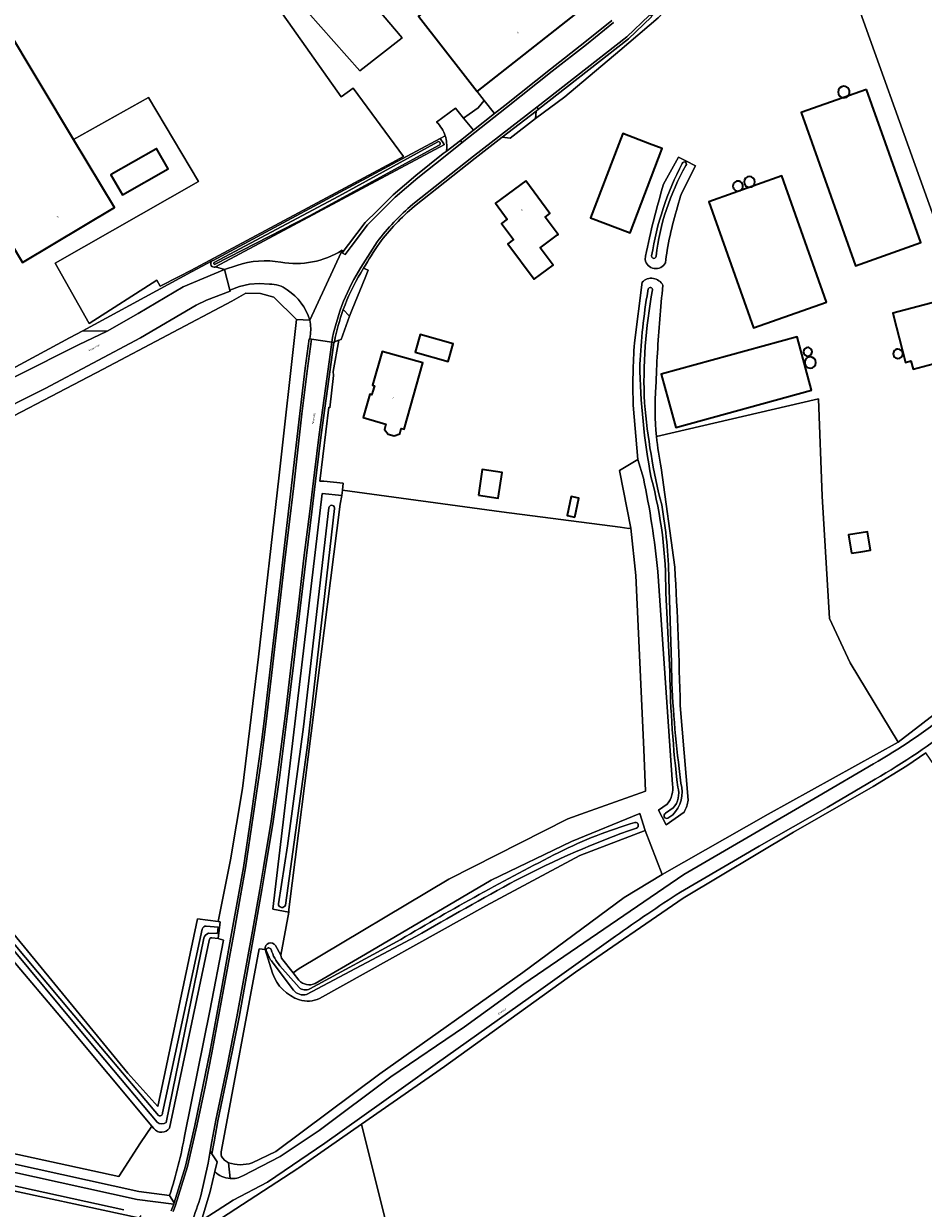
# Model space of a CAD drawing. Header units: metres. Extents: x 201541 to 204988, y 387833 to 394342.
# Tile 112 of 214: x 203338 to 203508, y 390799 to 391023. Entities that reach past the tile are written whole.
import ezdxf
from ezdxf.enums import TextEntityAlignment as Align

# ---------------------------------------------------------------- set-up
doc = ezdxf.new("R2010")
doc.units = ezdxf.units.M
doc.layers.get('Defpoints').update_dxf_attribs({"lineweight": 25})
for name, color, linetype, lineweight in [('B-WE-GR-BOS_LOOF-GV', 40, 'Continuous', 13), ('B-WE-GR-BOUWLAND-GV', 80, 'Continuous', 13), ('B-WE-GR-GRAS-GV', 60, 'Continuous', 13), ('B-WE-GR-GROENVOORZIENING-GV', 80, 'Continuous', 18), ('B-WE-GR-HOUTWAL-GV', 40, 'Continuous', 13), ('B-WE-IE-TERREINAFSCHEIDING_KUNSTMATIG_HEKWERK-G', 20, 'IE-TERREINAFSCHEIDING-KUNSTMATIG', 18), ('B-WE-OG-BEBOUWING-GV', 7, 'Continuous', 35), ('B-WE-OG-BEBOUWING-T18', 10, 'Continuous', 18), ('B-WE-OG-BEBOUWING_SILO-GV', 7, 'Continuous', 35), ('B-WE-OG-TERREIN_ERF-GV', 7, 'Continuous', 18), ('B-WE-OG-WATER-GV', 130, 'Continuous', 18), ('B-WE-OG-WATER_SLOOT-GV', 120, 'Continuous', 18), ('B-WE-OG-WEG-GV', 7, 'Continuous', 18), ('B-WE-VH-VERHARDING_ASFALT-GV', 252, 'Continuous', 18), ('B-WE-VH-VERHARDING_BETONSTRAATSTEEN-GV', 252, 'Continuous', 18), ('B-WE-VH-VERHARDING_FUNDERING_ZAND-GV', 7, 'Continuous', 18), ('B-WE-VH-VERHARDING_GESLOTEN-GV', 252, 'Continuous', 18), ('B-WE-VH-VERHARDING_GRASBETONSTEEN-GV', 70, 'Continuous', 18), ('B-WE-VH-VERHARDING_HALFVERHARDING_GRIND-GV', 252, 'Continuous', 18), ('B-WE-VH-VERHARDING_OPEN-GV', 252, 'Continuous', 18), ('B-WE-VH-VERHARDING_PUIN-GV', 252, 'Continuous', 18), ('B-WE-VH-VERHARDING_STRAATBAKSTEEN-GV', 252, 'Continuous', 18)]:
    doc.layers.add(name, color=color, linetype=linetype, lineweight=lineweight)
doc.styles.add('NLCS-ISO-M200-T18', font='NLCS-ISO.ttf', dxfattribs={"height": 0.36})
doc.linetypes.add('IE-TERREINAFSCHEIDING-KUNSTMATIG', pattern='A,4,[82,NLCS.SHX,S=0.75,R=90,X=0,Y=0],4,-2', length=10)

msp = doc.modelspace()

# ---------------------------------------------------------------- linework, layer by layer
at = {"layer": 'B-WE-GR-BOS_LOOF-GV'}
for points in [[(203392.773, 390841.625), (203402.276, 390847.158), (203425.97, 390861.114), (203441.151, 390868.427), (203454.031, 390873.678), (203455.024, 390870.468), (203458.219, 390862.176), (203478.21, 390873.58), (203502.778, 390887.122), (203493.708, 390902.132), (203489.792, 390910.453), (203488.395, 390933.55), (203487.744, 390951.907), (203457.161, 390944.778)], [(203454.697, 390936.936), (203453.619, 390940.427), (203450.175, 390938.383), (203452.331, 390927.475)], [(203458.063, 390938.854), (203460.627, 390920.176)], [(203452.331, 390927.475), (203453.256, 390918.585), (203454.761, 390885.77), (203455.088, 390877.899), (203443.758, 390873.893), (203440.446, 390872.669), (203418.011, 390861.325), (203389.729, 390844.468), (203388.596, 390843.625), (203389.696, 390842.232)], [(203460.177, 390879.131), (203457.399, 390919.358)], [(203461.648, 390894.086), (203463.159, 390876.211)], [(203462.371, 390873.972), (203458.958, 390871.532), (203457.529, 390874.349), (203459.205, 390875.46)]]:
    msp.add_lwpolyline(points, dxfattribs=at)
for points in [[(203457.161, 390944.778, 0.0271504), (203458.063, 390938.854)], [(203457.399, 390919.358, 0.0278986), (203454.697, 390936.936)], [(203460.627, 390920.176, -0.0077838), (203461.648, 390894.086)], [(203459.205, 390875.46, 0.202026), (203460.177, 390879.131)], [(203463.159, 390876.211, -0.0819338), (203462.371, 390873.972)], [(203389.696, 390842.232, 0.319032), (203392.773, 390841.625)]]:
    msp.add_lwpolyline(points, format="xyb", dxfattribs=at)
at = {"layer": 'B-WE-GR-BOUWLAND-GV'}
for points in [[(203516.498, 390793.682), (203519.169, 390815.12), (203522.579, 390840.573), (203524.126, 390853.807), (203523.911, 390859.076), (203521.269, 390865.175), (203518.857, 390869.213), (203507.96, 390885.137), (203504.366, 390882.678), (203498.021, 390878.764), (203482.989, 390870.162), (203462.172, 390857.713), (203441.872, 390843.74), (203417.186, 390825.997), (203401.479, 390815.076), (203406.836, 390793.634)], [(203359.197, 390797.468), (203331.1, 390803.563), (203289.769, 390811.71), (203261.961, 390817.9), (203235.749, 390823.314), (203173.875, 390837.202), (203140.631, 390844.71), (203124.317, 390848.195), (203113.997, 390850.594), (203094.062, 390855.13), (203072.905, 390860.304), (203057.107, 390862.518)]]:
    msp.add_lwpolyline(points, dxfattribs=at)
at = {"layer": 'B-WE-GR-GRAS-GV'}
for points in [[(203489.715, 391041.191), (203512.467, 390977.947)], [(203388.899, 391027.615), (203401.192, 391013.736), (203409.172, 391019.98), (203397.75, 391033.519)], [(203334.213, 391022.424), (203347.172, 391000.821), (203361.332, 391008.712), (203370.769, 390992.869), (203343.677, 390977.503), (203350.129, 390966.128), (203362.918, 390974.291), (203363.51, 390973.141), (203367.084, 390974.98), (203369.29, 390976.115), (203407.2, 390996.429), (203409.412, 390997.585), (203399.951, 391010.471), (203397.664, 391008.858), (203385.865, 391025.591)], [(203326.687, 390862.096), (203357.42, 390824.736), (203363.048, 390818.451), (203370.591, 390853.811), (203374.476, 390853.331), (203376.803, 390864.938), (203379.062, 390878.406), (203382.094, 390903.231), (203385.917, 390936.911), (203389.25, 390966.867), (203384.987, 390971.079), (203382.477, 390971.759), (203379.664, 390971.792), (203377.054, 390970.309), (203352.79, 390957.498), (203325.979, 390943.505)]]:
    msp.add_lwpolyline(points, dxfattribs=at)
msp.add_lwpolyline([(203455.088, 390877.899), (203454.761, 390885.77), (203453.256, 390918.585), (203452.331, 390927.475), (203451.917, 390927.423), (203450.278, 390927.71), (203427.946, 390930.554), (203397.925, 390934.652), (203397.771, 390933.681), (203397.504, 390931.998), (203387.823, 390855.568), (203387.817, 390855.112), (203386.274, 390846.96), (203386.417, 390846.387), (203388.596, 390843.625), (203389.729, 390844.468), (203418.011, 390861.325), (203440.446, 390872.669), (203443.758, 390873.893)], close=True, dxfattribs=at)
at = {"layer": 'B-WE-GR-GROENVOORZIENING-GV'}
for points in [[(203266.184, 390824.731), (203355.724, 390805.207), (203359.793, 390811.555), (203361.963, 390814.694), (203345.457, 390834.458), (203324.135, 390859.582)], [(203406.836, 390793.634), (203401.479, 390815.076), (203389.653, 390806.853), (203389.506, 390806.757), (203375.106, 390797.367)]]:
    msp.add_lwpolyline(points, dxfattribs=at)
at = {"layer": 'B-WE-GR-HOUTWAL-GV'}
for points in [[(203380.86, 390807.801), (203385.316, 390809.934), (203404.986, 390824.578), (203431.921, 390843.715), (203451.06, 390857.822), (203458.219, 390862.176), (203455.024, 390870.468), (203442.72, 390865.753), (203424.937, 390856.301), (203393.567, 390838.793)], [(203372.758, 390849.743), (203365.257, 390814.372)], [(203368.181, 390813.165), (203372.91, 390836.467), (203375.443, 390849.817), (203374.489, 390850.112), (203373.266, 390850.253)], [(203384.716, 390843.576), (203383.312, 390848.061), (203382.227, 390848.195), (203375.075, 390810.205)], [(203362.328, 390814.256), (203361.963, 390814.694), (203359.793, 390811.555), (203355.724, 390805.207), (203266.184, 390824.731), (203218.563, 390835.301), (203216.507, 390835.757), (203216.581, 390834.678), (203218.852, 390831.839), (203242.774, 390826.436), (203255.553, 390823.737), (203276.356, 390819.532), (203305.193, 390813.508), (203335.251, 390807.719), (203359.468, 390802.4), (203365.292, 390801.623)]]:
    msp.add_lwpolyline(points, dxfattribs=at)
for points in [[(203373.266, 390850.253, 0.4165672), (203372.758, 390849.743)], [(203389.799, 390838.541, -0.230478), (203384.716, 390843.576)], [(203393.567, 390838.793, -0.192595), (203389.799, 390838.541)], [(203365.257, 390814.372, -0.5058994), (203362.328, 390814.256)], [(203365.292, 390801.623, 0.0352651), (203368.181, 390813.165)], [(203375.075, 390810.205, 0.117544), (203375.077, 390809.031)], [(203375.077, 390809.031, 0.142875), (203376.422, 390807.826)], [(203376.422, 390807.826, 0.1656125), (203380.86, 390807.801)]]:
    msp.add_lwpolyline(points, format="xyb", dxfattribs=at)
at = {"layer": 'B-WE-IE-TERREINAFSCHEIDING_KUNSTMATIG_HEKWERK-G'}
for points in [[(203439.889, 391008.837), (203450.256, 391017.605), (203457.499, 391023.73), (203462.526, 391029.122), (203464.327, 391031.849), (203466.506, 391035.939), (203468.841, 391041.137), (203471.702, 391049.93)], [(203502.778, 390887.122), (203493.708, 390902.132), (203489.792, 390910.453), (203488.395, 390933.55), (203487.744, 390951.907)], [(203397.771, 390933.681), (203397.925, 390934.652)], [(203397.925, 390934.652), (203427.946, 390930.554), (203450.278, 390927.71), (203451.917, 390927.423)], [(203397.504, 390931.998), (203397.771, 390933.681)], [(203218.563, 390835.301), (203266.184, 390824.731), (203355.724, 390805.207), (203359.793, 390811.555)]]:
    msp.add_lwpolyline(points, dxfattribs=at)
at = {"layer": 'B-WE-OG-BEBOUWING-GV'}
for points in [[(203442.943, 391025.538), (203437.515, 391032.469), (203430.532, 391026.987), (203424.98, 391034.028), (203424.459, 391034.688), (203423.889, 391034.238), (203423.351, 391033.815), (203423.869, 391033.153), (203412.239, 391024.046), (203421.128, 391012.695), (203423.348, 391009.86), (203431.247, 391016.048), (203443.085, 391025.357)], [(203347.172, 391000.821), (203334.213, 391022.424), (203316.899, 391012.038), (203337.563, 390977.589), (203354.877, 390987.975)], [(203496.797, 391010.252), (203484.448, 391005.871), (203486.445, 391000.24), (203494.701, 390976.972), (203507.05, 390981.354), (203500.371, 391000.178), (203497.798, 391007.431)], [(203455.858, 391000), (203450.797, 391001.919), (203450.066, 391000), (203444.735, 390986.014), (203452.179, 390983.186), (203458.224, 390999.103)], [(203362.691, 390999), (203354.299, 390994.196), (203354.22, 390994.15), (203356.393, 390990.355), (203365.005, 390995.286), (203362.832, 390999.081)], [(203432.505, 390993), (203426.797, 390988.778), (203428.995, 390985.798), (203427.905, 390984.981), (203430.172, 390981.91), (203429.133, 390981.141), (203434.059, 390974.478), (203437.638, 390977.125), (203435.226, 390980.387), (203438.481, 390982.793), (203438.583, 390982.868), (203436.155, 390986.152), (203437.065, 390986.824)], [(203489.258, 390970.149), (203480.832, 390993.935), (203467.028, 390989.045), (203475.453, 390965.258)], [(203505.174, 390959.04), (203505.581, 390957.49), (203510.287, 390958.727), (203509.871, 390960.309), (203522.123, 390963.528), (203519.691, 390972.781), (203501.722, 390968.059), (203502.438, 390965.334), (203502.941, 390963.417), (203504.161, 390958.774)], [(203411.605, 390960.684), (203417.865, 390958.907), (203418.822, 390962.278), (203412.562, 390964.055)], [(203486.437, 390953.524), (203483.688, 390963.554), (203458.062, 390956.531), (203460.811, 390946.501)], [(203401.837, 390948.351), (203406.121, 390947.125), (203405.831, 390946.087), (203406.531, 390945.212), (203407.657, 390944.895), (203408.711, 390945.282), (203409, 390946.31), (203409.541, 390946.16), (203413.085, 390958.662), (203405.375, 390960.841), (203403.575, 390954.472), (203403.932, 390954.371), (203403.583, 390953.135), (203403.445, 390952.653), (203403.094, 390952.753)], [(203423.549, 390933.699), (203427.317, 390933.139), (203428.036, 390937.976), (203424.268, 390938.536)], [(203441.771, 390929.606), (203442.512, 390933.162), (203441.071, 390933.462), (203440.33, 390929.906)], [(203493.942, 390922.756), (203495.705, 390923.05), (203497.539, 390923.356), (203496.957, 390926.839), (203493.36, 390926.239)]]:
    msp.add_lwpolyline(points, close=True, dxfattribs=at)
at = {"layer": 'B-WE-OG-BEBOUWING_SILO-GV'}
for points in [[(203492.501, 391010.842, 0.999542), (203492.501, 391008.659)], [(203492.501, 391008.659, 1.0004582), (203492.501, 391010.842)], [(203472.526, 390992.968, 1.0005251), (203472.526, 390991.063)], [(203472.526, 390991.063, 1.0005251), (203472.526, 390992.968)], [(203474.703, 390993.838, 1), (203474.703, 390991.786)], [(203474.703, 390991.786, 1), (203474.703, 390993.838)], [(203485.704, 390961.586, 0.9993893), (203485.704, 390959.949)], [(203485.704, 390959.949, 1.0006111), (203485.704, 390961.586)], [(203486.183, 390959.797, 1.0004729), (203486.183, 390957.682)], [(203486.183, 390957.682, 0.9995273), (203486.183, 390959.797)], [(203502.727, 390961.283, 1.0005623), (203502.727, 390959.504)], [(203502.727, 390959.504, 0.999438), (203502.727, 390961.283)]]:
    msp.add_lwpolyline(points, format="xyb", dxfattribs=at)
at = {"layer": 'B-WE-OG-TERREIN_ERF-GV'}
for points in [[(203547.719, 390926.788), (203539.61, 390930.983), (203530.58, 390938.737), (203526.795, 390942.148), (203522.167, 390960.42), (203526.613, 390961.881), (203527.793, 390962.269), (203523.495, 390976.019), (203521.971, 390980.895), (203512.467, 390977.947), (203489.715, 391041.191)], [(203397.75, 391033.519), (203409.172, 391019.98), (203401.192, 391013.736), (203388.899, 391027.615)], [(203385.865, 391025.591), (203397.664, 391008.858), (203399.951, 391010.471), (203409.412, 390997.585), (203407.2, 390996.429), (203369.29, 390976.115), (203367.084, 390974.98), (203363.51, 390973.141), (203362.918, 390974.291), (203350.129, 390966.128), (203343.677, 390977.503), (203370.769, 390992.869), (203361.332, 391008.712), (203347.172, 391000.821), (203354.877, 390987.975), (203337.563, 390977.589)], [(203415.682, 391004.062), (203419.215, 391006.734), (203420.761, 391004.82), (203421.788, 391005.56), (203423.502, 391006.775), (203424.669, 391008.163), (203423.348, 391009.86), (203421.128, 391012.695), (203412.239, 391024.046)], [(203457.499, 391023.73), (203450.256, 391017.605), (203439.889, 391008.837), (203434.308, 391004.764), (203429.526, 391001.042), (203428.064, 391001.217), (203422.933, 390997.258), (203411.478, 390988.197)], [(203373.522, 390978.005), (203407.399, 390996.181), (203416.338, 391000.977), (203417.297, 391001.491)], [(203458.51, 390992.368), (203461.329, 390997.499), (203462.682, 390996.792), (203464.53, 390995.826), (203461.942, 390990.754)], [(203335.619, 390957.533), (203346.431, 390963.373), (203348.954, 390964.736), (203369.46, 390975.812), (203373.301, 390977.886)], [(203455.009, 390978.162), (203455.09, 390978.807)], [(203401.883, 390976.527), (203402.75, 390976.133), (203402.17, 390974.714), (203399.75, 390968.762), (203399.234, 390967.459), (203397.686, 390963.1), (203397.25, 390962.951), (203396.183, 390957.033), (203396.234, 390956.321), (203395.56, 390950.213), (203395.331, 390950.34), (203393.631, 390936.375), (203394.426, 390936.347), (203398.064, 390935.961), (203397.925, 390934.652), (203427.946, 390930.554), (203450.278, 390927.71), (203451.917, 390927.423), (203452.331, 390927.475), (203450.175, 390938.383), (203453.619, 390940.427), (203452.782, 390950.696)], [(203453.015, 390962.444), (203454.469, 390973.906)], [(203457.161, 390944.778), (203487.744, 390951.907), (203488.395, 390933.55), (203489.792, 390910.453), (203493.708, 390902.132), (203502.778, 390887.122), (203516.697, 390897.911), (203517.424, 390897.223), (203535.553, 390917.771)]]:
    msp.add_lwpolyline(points, dxfattribs=at)
for points in [[(203494.701, 390976.972), (203486.445, 391000.24), (203484.448, 391005.871), (203496.797, 391010.252), (203497.798, 391007.431), (203500.371, 391000.178), (203507.05, 390981.354)], [(203444.735, 390986.014), (203450.066, 391000), (203450.797, 391001.919), (203455.858, 391000), (203458.224, 390999.103), (203452.179, 390983.186)], [(203354.299, 390994.196), (203362.691, 390999), (203362.832, 390999.081), (203365.005, 390995.286), (203356.393, 390990.355), (203354.22, 390994.15)], [(203428.995, 390985.798), (203426.797, 390988.778), (203432.505, 390993), (203437.065, 390986.824), (203436.155, 390986.152), (203438.583, 390982.868), (203438.481, 390982.793), (203435.226, 390980.387), (203437.638, 390977.125), (203434.059, 390974.478), (203429.133, 390981.141), (203430.172, 390981.91), (203427.905, 390984.981)], [(203467.028, 390989.045), (203480.832, 390993.935), (203489.258, 390970.149), (203475.453, 390965.258)], [(203502.941, 390963.417), (203502.438, 390965.334), (203501.722, 390968.059), (203519.691, 390972.781), (203522.123, 390963.528), (203509.871, 390960.309), (203510.287, 390958.727), (203505.581, 390957.49), (203505.174, 390959.04), (203504.161, 390958.774)], [(203412.562, 390964.055), (203418.822, 390962.278), (203417.865, 390958.907), (203411.605, 390960.684)], [(203486.437, 390953.524), (203460.811, 390946.501), (203458.062, 390956.531), (203483.688, 390963.554)], [(203401.837, 390948.351), (203403.094, 390952.753), (203403.445, 390952.653), (203403.583, 390953.135), (203403.932, 390954.371), (203403.575, 390954.472), (203405.375, 390960.841), (203413.085, 390958.662), (203409.541, 390946.16), (203409, 390946.31), (203408.711, 390945.282), (203407.657, 390944.895), (203406.531, 390945.212), (203405.831, 390946.087), (203406.121, 390947.125)], [(203424.268, 390938.536), (203428.036, 390937.976), (203427.317, 390933.139), (203423.549, 390933.699)], [(203441.771, 390929.606), (203440.33, 390929.906), (203441.071, 390933.462), (203442.512, 390933.162)], [(203495.705, 390923.05), (203493.942, 390922.756), (203493.36, 390926.239), (203496.957, 390926.839), (203497.539, 390923.356)]]:
    msp.add_lwpolyline(points, close=True, dxfattribs=at)
for points in [[(203417.297, 391001.491, 0.1247421), (203415.682, 391004.062)], [(203455.09, 390978.807, -0.023741), (203458.51, 390992.368)], [(203461.942, 390990.754, 0.0377778), (203459.191, 390979.954)], [(203411.478, 390988.197, 0.0564), (203404.874, 390981.219)], [(203404.874, 390981.219, 0.0100208), (203401.883, 390976.527)], [(203459.191, 390979.954, 0.0038736), (203458.856, 390977.534)], [(203373.301, 390977.886, -0.0944416), (203373.522, 390978.005)], [(203458.856, 390977.534, -0.7126553), (203455.009, 390978.162)], [(203454.469, 390973.906, -0.5113162), (203458.361, 390973.312)], [(203458.361, 390973.312, 0.0097445), (203457.823, 390966.917)], [(203457.823, 390966.917, 0.0163683), (203457.055, 390954.219)], [(203452.782, 390950.696, -0.0279971), (203453.015, 390962.444)], [(203457.055, 390954.219, 0.0427974), (203457.161, 390944.778)]]:
    msp.add_lwpolyline(points, format="xyb", dxfattribs=at)
at = {"layer": 'B-WE-OG-WATER-GV'}
for points in [[(203415.926, 391000.383), (203397.255, 390990.138), (203373.72, 390977.631)], [(203373.91, 390977.264), (203391.674, 390986.424), (203416.137, 390999.727)], [(203455.599, 390972.633), (203455.519, 390972.182)], [(203395.362, 390931.309), (203390.553, 390890.015), (203387.524, 390867.572), (203385.838, 390856.672)], [(203387.154, 390856.43), (203391.355, 390887.027), (203396.438, 390931.179), (203396.405, 390931.344)], [(203363.178, 390816.728), (203346.555, 390836.455), (203325.697, 390861.272), (203277.335, 390919.437)], [(203276.615, 390918.79), (203300.212, 390891.035), (203325.134, 390860.395), (203332.843, 390851.526), (203350.435, 390830.406), (203362.951, 390815.483)], [(203459.978, 390902.086), (203459.511, 390917.975)], [(203458.911, 390915.241), (203459.676, 390900.471)], [(203461.748, 390879.413), (203461.451, 390882.149)], [(203460.318, 390874.727), (203458.892, 390873.754)], [(203459.303, 390872.779), (203460.241, 390873.415)], [(203372.609, 390851.093), (203374.347, 390851.067), (203374.431, 390852.264), (203372.215, 390852.46)], [(203371.457, 390851.87), (203363.972, 390817.212)], [(203364.655, 390815.431), (203371.755, 390850.179)], [(203391.15, 390839.585), (203411.738, 390850.462)], [(203408.909, 390849.918), (203391.744, 390840.634)], [(203383.633, 390847.578), (203383.77, 390847.304)], [(203384.816, 390845.478), (203388.688, 390840.364)], [(203389.737, 390840.864), (203386.093, 390844.975)]]:
    msp.add_lwpolyline(points, dxfattribs=at)
for points in [[(203416.137, 390999.727, 0.9816062), (203415.926, 391000.383)], [(203462.008, 390996.295, 0.0802201), (203456.251, 390978.863)], [(203457.083, 390978.796, -0.0998362), (203462.7, 390995.878)], [(203462.7, 390995.878, 1.2122721), (203462.008, 390996.295)], [(203373.72, 390977.631, 0.9665094), (203373.91, 390977.264)], [(203456.251, 390978.863, 1.0755248), (203457.083, 390978.796)], [(203456.433, 390972.422, 0.8237954), (203455.599, 390972.633)], [(203455.519, 390972.182, 0.0297352), (203454.023, 390958.41)], [(203454.907, 390951.107, -0.0601428), (203456.433, 390972.422)], [(203454.023, 390958.41, 0.043146), (203456.166, 390937.007)], [(203458.142, 390931.879, -0.0409434), (203454.907, 390951.107)], [(203456.166, 390937.007, -0.0674606), (203458.911, 390915.241)], [(203396.405, 390931.344, 0.9481581), (203395.362, 390931.309)], [(203459.511, 390917.975, 0.0372916), (203458.142, 390931.879)], [(203461.451, 390882.149, -0.0277305), (203459.978, 390902.086)], [(203459.676, 390900.471, 0.0269269), (203461.185, 390878.66)], [(203460.241, 390873.415, 0.265502), (203461.748, 390879.413)], [(203461.185, 390878.66, -0.2592165), (203460.318, 390874.727)], [(203458.892, 390873.754, 0.9781817), (203459.303, 390872.779)], [(203430.684, 390861.112, -0.0359593), (203453.369, 390870.937)], [(203453.096, 390871.987, 0.0463871), (203438.765, 390866.348)], [(203453.369, 390870.937, 0.9331223), (203453.096, 390871.987)], [(203438.765, 390866.348, 0.0170496), (203408.909, 390849.918)], [(203411.738, 390850.462, -0.0069627), (203430.684, 390861.112)], [(203385.838, 390856.672, 0.8516146), (203387.154, 390856.43)], [(203372.215, 390852.46, 0.3639546), (203371.457, 390851.87)], [(203371.755, 390850.179, -0.2442195), (203372.609, 390851.093)], [(203384.455, 390848.033, 1.1937483), (203383.633, 390847.578)], [(203386.093, 390844.975, -0.0978096), (203384.455, 390848.033)], [(203383.77, 390847.304, 0.0878256), (203384.816, 390845.478)], [(203391.744, 390840.634, -0.3311203), (203389.737, 390840.864)], [(203388.688, 390840.364, 0.3148762), (203391.15, 390839.585)], [(203363.972, 390817.212, -0.6366412), (203363.178, 390816.728)], [(203362.951, 390815.483, 0.3721514), (203364.655, 390815.431)]]:
    msp.add_lwpolyline(points, format="xyb", dxfattribs=at)
at = {"layer": 'B-WE-OG-WATER_SLOOT-GV'}
for points in [[(203416.338, 391000.977), (203407.399, 390996.181), (203373.522, 390978.005)], [(203373.72, 390977.631), (203397.255, 390990.138), (203415.926, 391000.383)], [(203416.137, 390999.727), (203391.674, 390986.424), (203373.91, 390977.264)], [(203373.927, 390976.746), (203373.966, 390976.767), (203417.175, 390999.852), (203417.065, 391000), (203416.338, 391000.977)], [(203462.682, 390996.792), (203461.329, 390997.499), (203458.51, 390992.368)], [(203461.942, 390990.754), (203464.53, 390995.826), (203462.682, 390996.792)], [(203455.09, 390978.807), (203455.009, 390978.162)], [(203454.469, 390973.906), (203453.015, 390962.444)], [(203455.519, 390972.182), (203455.599, 390972.633)], [(203452.782, 390950.696), (203453.619, 390940.427)], [(203453.619, 390940.427), (203454.697, 390936.936)], [(203460.627, 390920.176), (203458.063, 390938.854)], [(203385.838, 390856.672), (203387.524, 390867.572), (203390.553, 390890.015), (203395.362, 390931.309)], [(203396.405, 390931.344), (203396.438, 390931.179), (203391.355, 390887.027), (203387.154, 390856.43)], [(203275.111, 390919.1), (203275.111, 390919.08), (203275.133, 390918.902), (203275.172, 390918.726), (203275.228, 390918.555), (203275.302, 390918.391), (203275.392, 390918.235), (203275.496, 390918.089), (203275.616, 390917.954), (203275.711, 390917.865), (203299.222, 390890.211), (203324.135, 390859.582), (203345.457, 390834.458), (203361.963, 390814.694), (203362.328, 390814.256)], [(203277.335, 390919.437), (203325.697, 390861.272), (203346.555, 390836.455), (203363.178, 390816.728)], [(203457.399, 390919.358), (203460.177, 390879.131)], [(203362.951, 390815.483), (203350.435, 390830.406), (203332.843, 390851.526), (203325.134, 390860.395), (203300.212, 390891.035), (203276.615, 390918.79)], [(203459.511, 390917.975), (203459.978, 390902.086)], [(203459.676, 390900.471), (203458.911, 390915.241)], [(203463.159, 390876.211), (203461.648, 390894.086)], [(203461.451, 390882.149), (203461.748, 390879.413)], [(203459.205, 390875.46), (203457.529, 390874.349), (203458.958, 390871.532), (203462.371, 390873.972)], [(203458.892, 390873.754), (203460.318, 390874.727)], [(203393.567, 390838.793), (203424.937, 390856.301), (203442.72, 390865.753), (203455.024, 390870.468), (203454.031, 390873.678), (203441.151, 390868.427), (203425.97, 390861.114), (203402.276, 390847.158), (203392.773, 390841.625)], [(203460.241, 390873.415), (203459.303, 390872.779)], [(203373.266, 390850.253), (203374.489, 390850.112), (203374.849, 390853.285), (203374.476, 390853.331), (203370.591, 390853.811), (203363.048, 390818.451), (203357.42, 390824.736), (203326.687, 390862.096)], [(203372.215, 390852.46), (203374.431, 390852.264), (203374.347, 390851.067), (203372.609, 390851.093)], [(203363.972, 390817.212), (203371.457, 390851.87)], [(203371.755, 390850.179), (203364.655, 390815.431)], [(203365.257, 390814.372), (203372.758, 390849.743)], [(203411.738, 390850.462), (203391.15, 390839.585)], [(203391.744, 390840.634), (203408.909, 390849.918)], [(203383.312, 390848.061), (203384.716, 390843.576)], [(203383.77, 390847.304), (203383.633, 390847.578)], [(203388.596, 390843.625), (203386.417, 390846.387), (203386.274, 390846.96), (203385.283, 390848.77)], [(203388.688, 390840.364), (203384.816, 390845.478)], [(203386.093, 390844.975), (203389.737, 390840.864)], [(203389.696, 390842.232), (203388.596, 390843.625)]]:
    msp.add_lwpolyline(points, dxfattribs=at)
for points in [[(203415.926, 391000.383, -0.9816062), (203416.137, 390999.727)], [(203456.251, 390978.863, -0.0802201), (203462.008, 390996.295)], [(203462.7, 390995.878, 0.0998362), (203457.083, 390978.796)], [(203462.008, 390996.295, -1.2122721), (203462.7, 390995.878)], [(203458.51, 390992.368, 0.023741), (203455.09, 390978.807)], [(203459.191, 390979.954, -0.0377778), (203461.942, 390990.754)], [(203458.856, 390977.534, -0.0038736), (203459.191, 390979.954)], [(203373.301, 390977.886, 0.8306299), (203373.927, 390976.746)], [(203373.522, 390978.005, 0.0944416), (203373.301, 390977.886)], [(203373.91, 390977.264, -0.9665094), (203373.72, 390977.631)], [(203455.009, 390978.162, 0.7126553), (203458.856, 390977.534)], [(203457.083, 390978.796, -1.0755248), (203456.251, 390978.863)], [(203458.361, 390973.312, 0.5113162), (203454.469, 390973.906)], [(203455.599, 390972.633, -0.8237954), (203456.433, 390972.422)], [(203457.823, 390966.917, -0.0097445), (203458.361, 390973.312)], [(203454.023, 390958.41, -0.0297352), (203455.519, 390972.182)], [(203456.433, 390972.422, 0.0601428), (203454.907, 390951.107)], [(203457.055, 390954.219, -0.0163683), (203457.823, 390966.917)], [(203453.015, 390962.444, 0.0279971), (203452.782, 390950.696)], [(203456.166, 390937.007, -0.043146), (203454.023, 390958.41)], [(203457.161, 390944.778, -0.0427974), (203457.055, 390954.219)], [(203454.907, 390951.107, 0.0409434), (203458.142, 390931.879)], [(203458.063, 390938.854, -0.0271504), (203457.161, 390944.778)], [(203454.697, 390936.936, -0.0278986), (203457.399, 390919.358)], [(203458.911, 390915.241, 0.0674606), (203456.166, 390937.007)], [(203395.362, 390931.309, -0.9481581), (203396.405, 390931.344)], [(203458.142, 390931.879, -0.0372916), (203459.511, 390917.975)], [(203461.648, 390894.086, 0.0077838), (203460.627, 390920.176)], [(203459.978, 390902.086, 0.0277305), (203461.451, 390882.149)], [(203461.185, 390878.66, -0.0269269), (203459.676, 390900.471)], [(203460.177, 390879.131, -0.202026), (203459.205, 390875.46)], [(203461.748, 390879.413, -0.265502), (203460.241, 390873.415)], [(203460.318, 390874.727, 0.2592165), (203461.185, 390878.66)], [(203462.371, 390873.972, 0.0819338), (203463.159, 390876.211)], [(203459.303, 390872.779, -0.9781817), (203458.892, 390873.754)], [(203453.369, 390870.937, 0.0359593), (203430.684, 390861.112)], [(203438.765, 390866.348, -0.0463871), (203453.096, 390871.987)], [(203453.096, 390871.987, -0.9331223), (203453.369, 390870.937)], [(203408.909, 390849.918, -0.0170496), (203438.765, 390866.348)], [(203430.684, 390861.112, 0.0069627), (203411.738, 390850.462)], [(203387.154, 390856.43, -0.8516146), (203385.838, 390856.672)], [(203371.457, 390851.87, -0.3639546), (203372.215, 390852.46)], [(203372.609, 390851.093, 0.2442195), (203371.755, 390850.179)], [(203372.758, 390849.743, -0.4165672), (203373.266, 390850.253)], [(203385.283, 390848.77, 0.816372), (203383.312, 390848.061)], [(203383.633, 390847.578, -1.1937483), (203384.455, 390848.033)], [(203384.455, 390848.033, 0.0978096), (203386.093, 390844.975)], [(203384.816, 390845.478, -0.0878256), (203383.77, 390847.304)], [(203384.716, 390843.576, 0.230478), (203389.799, 390838.541)], [(203392.773, 390841.625, -0.319032), (203389.696, 390842.232)], [(203389.737, 390840.864, 0.3311203), (203391.744, 390840.634)], [(203391.15, 390839.585, -0.3148762), (203388.688, 390840.364)], [(203389.799, 390838.541, 0.192595), (203393.567, 390838.793)], [(203363.178, 390816.728, 0.6366412), (203363.972, 390817.212)], [(203362.328, 390814.256, 0.5058994), (203365.257, 390814.372)], [(203364.655, 390815.431, -0.3721514), (203362.951, 390815.483)]]:
    msp.add_lwpolyline(points, format="xyb", dxfattribs=at)
msp.add_lwpolyline([(203394.098, 390934.037), (203384.785, 390855.63), (203387.817, 390855.112), (203387.823, 390855.568), (203397.504, 390931.998), (203397.771, 390933.681)], close=True, dxfattribs=at)
at = {"layer": 'B-WE-OG-WEG-GV'}
for points in [[(203470.156, 391049.277), (203470.06, 391049.304), (203469.051, 391046.085), (203467.24, 391041.124), (203465.141, 391036.361), (203462.736, 391032.207), (203459.202, 391027.35), (203456.206, 391024.071), (203456.279, 391024.004), (203456.144, 391023.855), (203451.867, 391019.758), (203434.92, 391006.506), (203434.441, 391006.136), (203434.308, 391004.764), (203439.889, 391008.837), (203450.256, 391017.605), (203457.499, 391023.73), (203462.526, 391029.122), (203464.327, 391031.849), (203466.506, 391035.939), (203468.841, 391041.137), (203471.702, 391049.93), (203471.152, 391050.235), (203470.295, 391049.815)], [(203417.297, 391001.491), (203416.338, 391000.977), (203417.065, 391000), (203417.175, 390999.852), (203373.966, 390976.767), (203375.68, 390976.275)], [(203397.83, 390979.908), (203397.65, 390979.519), (203397.888, 390979.402), (203399.043, 390980.967), (203402.195, 390985.132), (203404.434, 390987.339), (203407.464, 390990.394), (203411.738, 390994.027), (203416.927, 390998.128), (203417.494, 390998.565), (203417.541, 390998.781)], [(203373.301, 390977.886), (203369.46, 390975.812), (203348.954, 390964.736), (203353.504, 390964.674), (203359.356, 390968.004), (203367.852, 390972.984), (203375.68, 390976.275)], [(203375.68, 390976.275), (203378.001, 390977.065)], [(203375.68, 390976.275), (203373.966, 390976.767), (203373.927, 390976.746)], [(203399.234, 390967.459), (203399.75, 390968.762), (203402.17, 390974.714), (203402.75, 390976.133), (203401.883, 390976.527), (203401.37, 390975.679)], [(203384.131, 390973.53), (203382.204, 390973.667), (203380.348, 390973.536), (203378.464, 390973.092), (203376.664, 390972.389), (203376.708, 390972.218), (203372.261, 390970.499), (203370.293, 390969.545), (203359.816, 390963.377), (203341.833, 390953.819), (203319.379, 390942.594), (203308.849, 390937.796), (203310.005, 390934.622), (203311.519, 390935.467), (203325.979, 390943.505), (203352.79, 390957.498), (203377.054, 390970.309), (203379.664, 390971.792)], [(203379.664, 390971.792), (203382.477, 390971.759), (203384.987, 390971.079), (203389.25, 390966.867), (203391.739, 390966.747)], [(203398.065, 390968.718), (203399.234, 390967.459)], [(203391.739, 390966.747), (203389.25, 390966.867), (203385.917, 390936.911), (203382.094, 390903.231), (203379.062, 390878.406), (203376.803, 390864.938), (203374.476, 390853.331), (203374.849, 390853.285), (203374.489, 390850.112), (203375.443, 390849.817), (203372.91, 390836.467), (203368.181, 390813.165)], [(203365.292, 390801.623), (203366.144, 390800.257), (203368.29, 390807.191), (203370.054, 390814.861), (203371.651, 390822.533), (203372.86, 390828.616), (203375.077, 390840.557), (203377, 390851.071), (203378.271, 390858.259), (203379.212, 390863.505), (203380.678, 390873.307), (203382.096, 390883.125), (203382.646, 390887.117), (203383.135, 390891.117), (203386.674, 390921.517), (203388.328, 390935.533), (203389.877, 390949.138), (203390.893, 390957.665), (203391.655, 390963.199), (203391.762, 390963.184), (203391.824, 390963.707)], [(203385.283, 390848.77), (203386.274, 390846.96), (203387.817, 390855.112), (203384.785, 390855.63), (203394.098, 390934.037), (203397.771, 390933.681), (203397.925, 390934.652), (203398.064, 390935.961), (203394.426, 390936.347), (203393.631, 390936.375), (203395.331, 390950.34), (203395.56, 390950.213), (203396.234, 390956.321), (203396.183, 390957.033), (203397.25, 390962.951), (203396.411, 390962.665), (203396.376, 390962.475), (203396.278, 390962.493), (203396.046, 390960.646), (203393.898, 390945.102), (203393.009, 390937.928), (203392.142, 390930.581), (203391.115, 390922.365), (203389.948, 390912.404), (203388.661, 390901.647), (203387.538, 390892.478), (203386.079, 390880.902), (203384.844, 390872.189), (203383.389, 390863.416), (203382.721, 390859.294), (203381.32, 390851.44), (203378.393, 390835.279), (203376.497, 390825.658), (203374.394, 390815.751), (203373.684, 390811.774), (203373.274, 390809.496), (203374.256, 390807.987), (203373.828, 390806.153)], [(203517.176, 390896.942), (203517.424, 390897.223), (203516.697, 390897.911), (203502.778, 390887.122), (203478.21, 390873.58), (203458.219, 390862.176), (203451.06, 390857.822), (203431.921, 390843.715), (203404.986, 390824.578), (203385.316, 390809.934), (203380.86, 390807.801)], [(203375.106, 390797.367), (203389.506, 390806.757), (203389.653, 390806.853), (203401.479, 390815.076), (203417.186, 390825.997), (203441.872, 390843.74), (203462.172, 390857.713), (203482.989, 390870.162), (203498.021, 390878.764), (203504.366, 390882.678), (203507.96, 390885.137)], [(203379.109, 390805.342), (203386.146, 390808.995), (203393.505, 390813.916), (203407.052, 390824.058), (203420.966, 390833.447), (203432.106, 390841.585), (203462.323, 390862.211), (203487.617, 390876.869), (203498.087, 390883.049)], [(203498.407, 390880.169), (203489.337, 390874.832), (203476.504, 390867.53), (203461.661, 390858.851)], [(203057.107, 390862.518), (203072.905, 390860.304), (203094.062, 390855.13), (203113.997, 390850.594), (203124.317, 390848.195), (203140.631, 390844.71), (203173.875, 390837.202), (203235.749, 390823.314), (203261.961, 390817.9), (203289.769, 390811.71), (203331.1, 390803.563), (203359.197, 390797.468), (203358.611, 390796.903), (203359.093, 390797.024), (203359.32, 390797.024), (203359.909, 390797.867)], [(203356.652, 390798.937), (203334.574, 390803.755), (203306.227, 390809.206), (203273.951, 390815.949), (203254.732, 390819.822), (203241.92, 390822.529), (203217.971, 390827.937), (203197.305, 390832.612), (203177.225, 390837.379), (203155.99, 390842.004), (203143.033, 390845.119), (203125.668, 390849.054), (203100.558, 390854.247), (203088.459, 390857.151), (203081.457, 390860.24), (203077.528, 390861.401), (203072.452, 390862.353), (203070.31, 390862.188)], [(203449.437, 390850.543), (203434.885, 390840.198), (203415.838, 390826.674), (203409.013, 390821.748), (203394.562, 390811.49), (203383.75, 390804.172), (203377.276, 390800.751), (203374.3, 390798.81), (203371.295, 390796.918), (203370.917, 390795.948), (203370.539, 390794.979)], [(203375.075, 390810.205), (203382.227, 390848.195), (203383.312, 390848.061)], [(203334.948, 390806.25), (203359.208, 390800.921), (203366.067, 390800.007), (203366.144, 390800.257), (203365.292, 390801.623), (203359.468, 390802.4), (203335.251, 390807.719)], [(203376.422, 390807.826), (203376.734, 390804.843)], [(203376.734, 390804.843), (203376.422, 390807.826)]]:
    msp.add_lwpolyline(points, dxfattribs=at)
for points in [[(203417.541, 390998.781, 0.1114658), (203417.297, 391001.491)], [(203386.26, 390977.661, 0.1869478), (203397.83, 390979.908)], [(203373.927, 390976.746, -0.8306299), (203373.301, 390977.886)], [(203378.001, 390977.065, -0.125441), (203386.26, 390977.661)], [(203401.37, 390975.679, 0.0487025), (203398.065, 390968.718)], [(203387.505, 390972.46, 0.1576154), (203384.131, 390973.53)], [(203391.739, 390966.747, 0.166592), (203387.505, 390972.46)], [(203391.824, 390963.707, 0.0878523), (203391.739, 390966.747)], [(203498.087, 390883.049, 0.0419384), (203512.205, 390892.684)], [(203513.825, 390890.58, -0.03917), (203498.407, 390880.169)], [(203461.661, 390858.851, 0.0106214), (203449.437, 390850.543)], [(203383.312, 390848.061, -0.816372), (203385.283, 390848.77)], [(203368.181, 390813.165, -0.0352651), (203365.292, 390801.623)], [(203375.077, 390809.031, -0.117544), (203375.075, 390810.205)], [(203376.422, 390807.826, -0.142875), (203375.077, 390809.031)], [(203380.86, 390807.801, -0.1656125), (203376.422, 390807.826)], [(203373.828, 390806.153, 0.1811188), (203376.734, 390804.843)], [(203376.734, 390804.843, 0.1369028), (203379.109, 390805.342)]]:
    msp.add_lwpolyline(points, format="xyb", dxfattribs=at)
at = {"layer": 'B-WE-VH-VERHARDING_ASFALT-GV'}
for points in [[(203397.83, 390979.908, -0.1869478), (203386.26, 390977.661)], [(203386.26, 390977.661, 0.125441), (203378.001, 390977.065)], [(203384.131, 390973.53, -0.1576154), (203387.505, 390972.46)], [(203387.505, 390972.46, -0.166592), (203391.739, 390966.747)], [(203369.401, 390796.597, 0.0276106), (203371.206, 390801.561)]]:
    msp.add_lwpolyline(points, format="xyb", dxfattribs=at)
for points in [[(203391.739, 390966.747), (203397.65, 390979.519), (203397.83, 390979.908)], [(203378.001, 390977.065), (203375.68, 390976.275), (203376.664, 390972.389), (203378.464, 390973.092), (203380.348, 390973.536), (203382.204, 390973.667), (203384.131, 390973.53)], [(203371.206, 390801.561), (203372.559, 390807.777), (203372.956, 390809.986), (203373.29, 390811.845), (203374.001, 390815.828), (203376.105, 390825.738), (203378, 390835.353), (203380.926, 390851.511), (203382.327, 390859.361), (203382.994, 390863.481), (203384.449, 390872.25), (203385.683, 390880.955), (203387.141, 390892.527), (203388.264, 390901.695), (203389.551, 390912.451), (203390.718, 390922.413), (203391.745, 390930.629), (203392.612, 390937.976), (203393.501, 390945.154), (203395.649, 390960.698), (203395.884, 390962.566), (203392.051, 390963.144), (203391.29, 390957.614), (203390.274, 390949.092), (203388.725, 390935.487), (203387.071, 390921.47), (203383.532, 390891.07), (203383.043, 390887.065), (203382.492, 390883.069), (203381.074, 390873.249), (203379.607, 390863.44), (203378.665, 390858.189), (203377.394, 390851), (203375.47, 390840.485), (203373.253, 390828.541), (203372.043, 390822.453), (203370.445, 390814.775), (203368.677, 390807.087), (203366.424, 390799.808), (203365.995, 390798.636)]]:
    msp.add_lwpolyline(points, dxfattribs=at)
at = {"layer": 'B-WE-VH-VERHARDING_BETONSTRAATSTEEN-GV'}
for points in [[(203448.753, 391023.247), (203443.617, 391019.132), (203437.159, 391014.065), (203428.544, 391007.198), (203426.605, 391005.676), (203422.607, 391002.538), (203420.169, 391000.624), (203420.382, 391000.352), (203420.477, 391000.231), (203428.854, 391006.806), (203437.469, 391013.673), (203443.928, 391018.74), (203449.065, 391022.857)], [(203434.92, 391006.506), (203434.615, 391006.902), (203422.625, 390997.652), (203411.161, 390988.584)], [(203411.478, 390988.197), (203422.933, 390997.258), (203428.064, 391001.217), (203434.441, 391006.136), (203434.92, 391006.506)], [(203401.37, 390975.679), (203401.883, 390976.527)], [(203395.884, 390962.566), (203396.278, 390962.493), (203396.376, 390962.475), (203396.411, 390962.665)], [(203370.917, 390795.948), (203371.295, 390796.918), (203372.952, 390802.405), (203373.828, 390806.153), (203374.256, 390807.987), (203373.274, 390809.496), (203372.956, 390809.986), (203372.559, 390807.777), (203371.206, 390801.561)]]:
    msp.add_lwpolyline(points, dxfattribs=at)
for points in [[(203411.161, 390988.584, 0.0564219), (203404.466, 390981.508)], [(203404.874, 390981.219, -0.0564), (203411.478, 390988.197)], [(203404.466, 390981.508, 0.0117368), (203400.941, 390975.936)], [(203401.883, 390976.527, -0.0100208), (203404.874, 390981.219)], [(203400.941, 390975.936, 0.0896907), (203395.884, 390962.566)], [(203398.065, 390968.718, -0.0487025), (203401.37, 390975.679)], [(203396.411, 390962.665, -0.0396254), (203398.065, 390968.718)], [(203371.206, 390801.561, -0.0276106), (203369.401, 390796.597)]]:
    msp.add_lwpolyline(points, format="xyb", dxfattribs=at)
at = {"layer": 'B-WE-VH-VERHARDING_FUNDERING_ZAND-GV'}
msp.add_lwpolyline([(203307.866, 390943.193), (203305.518, 390941.771), (203301.904, 390938.855), (203348.099, 390962.054), (203353.504, 390964.674), (203348.954, 390964.736), (203346.431, 390963.373), (203335.619, 390957.533), (203327.966, 390953.4)], close=True, dxfattribs=at)
for points in [[(203365.619, 390798.771), (203366.067, 390800.007), (203359.208, 390800.921), (203334.948, 390806.25)], [(203334.574, 390803.755), (203356.652, 390798.937)]]:
    msp.add_lwpolyline(points, dxfattribs=at)
at = {"layer": 'B-WE-VH-VERHARDING_GESLOTEN-GV'}
msp.add_lwpolyline([(203443.39, 391025.941), (203443.561, 391025.758), (203443.386, 391025.597), (203443.216, 391025.78), (203442.943, 391025.538), (203443.085, 391025.357), (203431.247, 391016.048), (203423.348, 391009.86), (203424.669, 391008.163), (203426.605, 391005.676), (203428.544, 391007.198), (203437.159, 391014.065), (203443.617, 391019.132), (203448.753, 391023.247)], dxfattribs=at)
at = {"layer": 'B-WE-VH-VERHARDING_GRASBETONSTEEN-GV'}
for points in [[(203420.477, 391000.231), (203420.382, 391000.352), (203420.169, 391000.624), (203417.494, 390998.565), (203416.927, 390998.128), (203411.738, 390994.027), (203407.464, 390990.394), (203404.434, 390987.339), (203402.195, 390985.132), (203399.043, 390980.967), (203397.888, 390979.402), (203398.435, 390979.132), (203399.524, 390980.608), (203402.647, 390984.735), (203404.858, 390986.914), (203407.872, 390989.953), (203412.118, 390993.563), (203417.299, 390997.657)], [(203395.884, 390962.566), (203395.649, 390960.698), (203393.501, 390945.154), (203392.612, 390937.976), (203391.745, 390930.629), (203390.718, 390922.413), (203389.551, 390912.451), (203388.264, 390901.695), (203387.141, 390892.527), (203385.683, 390880.955), (203384.449, 390872.25), (203382.994, 390863.481), (203382.327, 390859.361), (203380.926, 390851.511), (203378, 390835.353), (203376.105, 390825.738), (203374.001, 390815.828), (203373.29, 390811.845), (203372.956, 390809.986), (203373.274, 390809.496), (203373.684, 390811.774), (203374.394, 390815.751), (203376.497, 390825.658), (203378.393, 390835.279), (203381.32, 390851.44), (203382.721, 390859.294), (203383.389, 390863.416), (203384.844, 390872.189), (203386.079, 390880.902), (203387.538, 390892.478), (203388.661, 390901.647), (203389.948, 390912.404), (203391.115, 390922.365), (203392.142, 390930.581), (203393.009, 390937.928), (203393.898, 390945.102), (203396.046, 390960.646), (203396.278, 390962.493)]]:
    msp.add_lwpolyline(points, close=True, dxfattribs=at)
for points in [[(203382.492, 390883.069), (203383.043, 390887.065), (203383.532, 390891.07), (203387.071, 390921.47), (203388.725, 390935.487), (203390.274, 390949.092), (203391.29, 390957.614), (203392.051, 390963.144), (203391.762, 390963.184), (203391.655, 390963.199), (203390.893, 390957.665), (203389.877, 390949.138), (203388.328, 390935.533), (203386.674, 390921.517), (203383.135, 390891.117), (203382.646, 390887.117), (203382.096, 390883.125), (203380.678, 390873.307), (203379.212, 390863.505), (203378.271, 390858.259), (203377, 390851.071), (203375.077, 390840.557), (203372.86, 390828.616), (203371.651, 390822.533), (203370.054, 390814.861), (203368.29, 390807.191), (203366.144, 390800.257), (203366.067, 390800.007), (203365.619, 390798.771)], [(203365.995, 390798.636), (203366.424, 390799.808), (203368.677, 390807.087), (203370.445, 390814.775), (203372.043, 390822.453), (203373.253, 390828.541), (203375.47, 390840.485), (203377.394, 390851), (203378.665, 390858.189), (203379.607, 390863.44), (203381.074, 390873.249), (203382.492, 390883.069)]]:
    msp.add_lwpolyline(points, dxfattribs=at)
at = {"layer": 'B-WE-VH-VERHARDING_HALFVERHARDING_GRIND-GV'}
msp.add_lwpolyline([(203420.761, 391004.82), (203422.607, 391002.538), (203426.605, 391005.676), (203424.669, 391008.163), (203423.502, 391006.775), (203421.788, 391005.56)], close=True, dxfattribs=at)
at = {"layer": 'B-WE-VH-VERHARDING_OPEN-GV'}
for points in [[(203434.615, 391006.902), (203434.92, 391006.506), (203451.867, 391019.758), (203456.144, 391023.855), (203456.279, 391024.004), (203456.206, 391024.071), (203455.91, 391024.341), (203455.786, 391024.205), (203451.539, 391020.136)], [(203434.308, 391004.764), (203434.441, 391006.136), (203428.064, 391001.217), (203429.526, 391001.042)]]:
    msp.add_lwpolyline(points, close=True, dxfattribs=at)
msp.add_lwpolyline([(203398.065, 390968.718, 0.0396254), (203396.411, 390962.665)], format="xyb", dxfattribs=at)
for points in [[(203397.686, 390963.1), (203399.234, 390967.459), (203398.065, 390968.718)], [(203396.411, 390962.665), (203397.25, 390962.951), (203397.686, 390963.1)]]:
    msp.add_lwpolyline(points, dxfattribs=at)
at = {"layer": 'B-WE-VH-VERHARDING_PUIN-GV'}
for points in [[(203411.161, 390988.584), (203422.625, 390997.652), (203434.615, 391006.902), (203451.539, 391020.136), (203455.786, 391024.205), (203455.91, 391024.341), (203458.892, 391027.603), (203462.4, 391032.425), (203464.784, 391036.542), (203466.869, 391041.273), (203468.672, 391046.213), (203469.674, 391049.411)], [(203449.065, 391022.857), (203443.928, 391018.74), (203437.469, 391013.673), (203428.854, 391006.806), (203420.477, 391000.231), (203417.299, 390997.657), (203412.118, 390993.563), (203407.872, 390989.953), (203404.858, 390986.914), (203402.647, 390984.735), (203399.524, 390980.608), (203398.435, 390979.132), (203397.888, 390979.402), (203397.65, 390979.519), (203391.739, 390966.747)], [(203319.379, 390942.594), (203341.833, 390953.819), (203359.816, 390963.377), (203370.293, 390969.545), (203372.261, 390970.499), (203376.708, 390972.218), (203376.664, 390972.389), (203375.68, 390976.275), (203367.852, 390972.984), (203359.356, 390968.004), (203353.504, 390964.674), (203348.099, 390962.054), (203301.904, 390938.855)], [(203391.824, 390963.707), (203391.762, 390963.184), (203392.051, 390963.144), (203395.884, 390962.566)], [(203498.087, 390883.049), (203487.617, 390876.869), (203462.323, 390862.211), (203432.106, 390841.585), (203420.966, 390833.447), (203407.052, 390824.058), (203393.505, 390813.916), (203386.146, 390808.995), (203379.109, 390805.342)], [(203461.661, 390858.851), (203476.504, 390867.53), (203489.337, 390874.832), (203498.407, 390880.169)], [(203373.828, 390806.153), (203372.952, 390802.405), (203371.295, 390796.918), (203374.3, 390798.81), (203377.276, 390800.751), (203383.75, 390804.172), (203394.562, 390811.49), (203409.013, 390821.748), (203415.838, 390826.674), (203434.885, 390840.198), (203449.437, 390850.543)]]:
    msp.add_lwpolyline(points, dxfattribs=at)
for points in [[(203404.466, 390981.508, -0.0564219), (203411.161, 390988.584)], [(203400.941, 390975.936, -0.0117368), (203404.466, 390981.508)], [(203395.884, 390962.566, -0.0896907), (203400.941, 390975.936)], [(203391.739, 390966.747, -0.0878523), (203391.824, 390963.707)], [(203512.205, 390892.684, -0.0419384), (203498.087, 390883.049)], [(203498.407, 390880.169, 0.03917), (203513.825, 390890.58)], [(203449.437, 390850.543, -0.0106214), (203461.661, 390858.851)], [(203376.734, 390804.843, -0.1811188), (203373.828, 390806.153)], [(203379.109, 390805.342, -0.1369028), (203376.734, 390804.843)]]:
    msp.add_lwpolyline(points, format="xyb", dxfattribs=at)
at = {"layer": 'B-WE-VH-VERHARDING_STRAATBAKSTEEN-GV'}
for points in [[(203422.607, 391002.538), (203420.761, 391004.82), (203419.215, 391006.734), (203415.682, 391004.062)], [(203417.541, 390998.781), (203417.494, 390998.565), (203420.169, 391000.624), (203422.607, 391002.538)]]:
    msp.add_lwpolyline(points, dxfattribs=at)
for points in [[(203415.682, 391004.062, -0.1247421), (203417.297, 391001.491)], [(203417.297, 391001.491, -0.1114658), (203417.541, 390998.781)]]:
    msp.add_lwpolyline(points, format="xyb", dxfattribs=at)

# ---------------------------------------------------------------- texts
at = {"layer": 'B-WE-OG-BEBOUWING-T18', "style": 'NLCS-ISO-M200-T18'}
for s, rotation, p in [('6', 38.1, (203431.021, 391020.959)), ('8', 31, (203344.162, 390986.213)), ('9', 36.4, (203431.747, 390987.464)), ('1', 344.3, (203407.435, 390952.057))]:
    msp.add_text(s, height=0.36, rotation=rotation, dxfattribs=at).set_placement(p, align=Align.MIDDLE)
at = {"layer": 'Defpoints', "color": 250, "style": 'NLCS-ISO-M200-T18'}
for s, rotation, p in [('Veestraat', 29.3, (203351.081, 390961.552)), ('Heesweg', 83.2, (203392.491, 390948.151)), ('Elshout', 35.8, (203428.022, 390836.376))]:
    msp.add_text(s, height=0.36, rotation=rotation, dxfattribs=at).set_placement(p, align=Align.MIDDLE)

doc.saveas('drawing.dxf')
